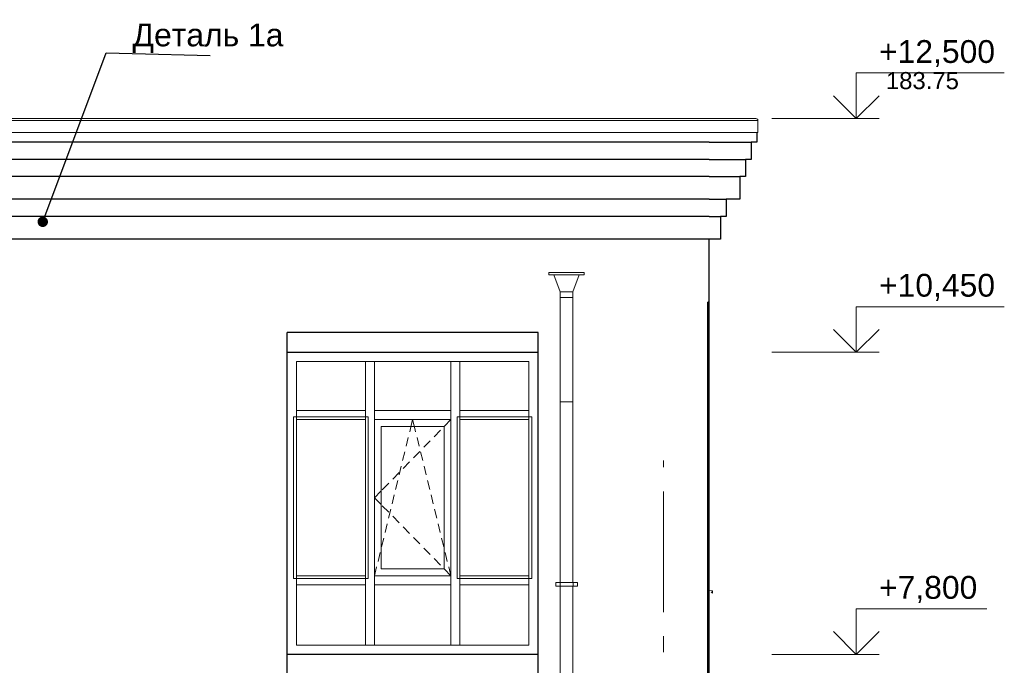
# Model space of a CAD drawing. Header units: millimetres. Extents: x -28821 to 130709, y -7627 to 10914.
# Tile 111 of 111: x 121707 to 130347, y 4798 to 10461. Entities that reach past the tile are written whole.
import ezdxf
from ezdxf.enums import TextEntityAlignment as Align

# ---------------------------------------------------------------- set-up
doc = ezdxf.new("R2010")
doc.units = ezdxf.units.MM
doc.header["$MEASUREMENT"] = 0
doc.set_wipeout_variables(frame=1)
doc.linetypes.add('Wipeout_Contour', pattern=[1000, 0, -1000])
doc.linetypes.add('Штрих-Штриховая', pattern=[1093.611073, 529.166651, -211.666656, 141.111112, -211.666656])
for name, color, linetype in [('1 Молдинги', 7, 'Continuous'), ('Конструктив - Навесные Стены', 7, 'Continuous'), ('Конструктив - Стены Несущие', 7, 'Continuous'), ('Новый_1 ВОДОСТОК', 7, 'Continuous'), ('Новый_1_Конструктив-парапет', 7, 'Continuous'), ('Новый_Окна Archicad', 7, 'Continuous'), ('Окна Archicad', 7, 'Continuous'), ('Размер - Отметка Уровня', 7, 'Continuous'), ('Фартук парапета', 7, 'Continuous'), ('Элемент Модели - Оси', 7, 'Continuous')]:
    doc.layers.add(name, color=color, linetype=linetype)
for name, color, linetype, lineweight in [('1 Молдинги_Ном._пера__21', 7, 'Continuous', 30), ('Аннотация - Выносная Надпись.Фасад фрагмент_Ном._пера__1', 7, 'Continuous', 15), ('Конструктив - Навесные Стены_Ном._пера__1', 7, 'Continuous', 15), ('Конструктив - Стены Несущие_Ном._пера__21', 7, 'Continuous', 30), ('Новый_1 ВОДОСТОК_Ном._пера__141', 7, 'Continuous', 20), ('Новый_1_Конструктив-парапет_Ном._пера__21', 7, 'Continuous', 30), ('Новый_Окна Archicad_Ном._пера__1', 7, 'Continuous', 15), ('Окна Archicad_Ном._пера__21', 7, 'Continuous', 30), ('Размер - Отметка Уровня_Ном._пера__120', 7, 'Continuous', 5), ('Фартук парапета_Ном._пера__1', 7, 'Continuous', 15), ('Элемент Модели - Оси_Ном._пера__1', 7, 'Continuous', 15), ('Элемент Модели - Оси_Ном._пера__2', 8, 'Continuous', 15)]:
    doc.layers.add(name, color=color, linetype=linetype, lineweight=lineweight)
doc.layers.add('Конструктив - Навесные Стены_Ном._пера__87', color=7, linetype='Continuous', lineweight=20, true_color=0x6a6a6a)
doc.styles.add('СГЕНЕРИР_СТИЛЬ_1', font='arial.ttf')
doc.dimstyles.new('СГЕНЕРИР_СТИЛЬ__2', dxfattribs={"dimtxt": 0.18, "dimasz": 182.4, "dimexe": 0.18, "dimexo": 0.0625, "dimgap": 0, "dimtad": 0, "dimtih": 1, "dimtoh": 1, "dimdec": 4, "dimzin": 0, "dimdsep": 46, "dimcen": 0.09, "dimadec": 0, "dimazin": 0, "dimtfac": 1, "dimtdec": 4, "dimtmove": 0, "dimatfit": 3, "dimldrblk": 'ARROWHEAD_11', "dimfxl": 1, "dimtolj": 1, "dimtzin": 0, "dimarcsym": 0})

# ---------------------------------------------------------------- blocks, each defined once
blk = doc.blocks.new('Элемент Разреза_411_3', base_point=(90931, -2906.4))
at = {"layer": 'Конструктив - Стены Несущие_Ном._пера__21', "color": 7, "linetype": 'Continuous', "lineweight": 30}
blk.add_line((127755.3, 7983.6), (127755.3, 4643.6), dxfattribs=at)
blk = doc.blocks.new('Элемент Разреза_412_3', base_point=(90931, -2906.4))
at = {"layer": 'Конструктив - Стены Несущие_Ном._пера__21', "color": 7, "linetype": 'Continuous', "lineweight": 30}
blk.add_line((124055.3, 4643.6), (124055.3, 7717.6), dxfattribs=at)
blk = doc.blocks.new('Элемент Разреза_415_3', base_point=(90931, -2906.4))
at = {"layer": 'Новый_1_Конструктив-парапет_Ном._пера__21', "color": 7, "linetype": 'Continuous', "lineweight": 30}
for p, q in [((127755.3, 8536.1), (127755.3, 7983.6)), ((127755.3, 7983.6), (127754.3, 7983.6))]:
    blk.add_line(p, q, dxfattribs=at)
blk = doc.blocks.new('Элемент Разреза_423_3', base_point=(90931, -2906.4))
at = {"layer": 'Конструктив - Навесные Стены_Ном._пера__87', "color": 251, "linetype": 'Continuous', "lineweight": 20, "true_color": 0x6a6a6a}
for p, q in [((124740.3, 4973.6), (124135.3, 4973.6)), ((124780.3, 4973.6), (124740.3, 4973.6))]:
    blk.add_line(p, q, dxfattribs=at)
blk = doc.blocks.new('Элемент Разреза_424_3', base_point=(90931, -2906.4))
at = {"layer": 'Конструктив - Навесные Стены_Ном._пера__87', "color": 251, "linetype": 'Continuous', "lineweight": 20, "true_color": 0x6a6a6a}
blk.add_line((125490.3, 4973.6), (124820.3, 4973.6), dxfattribs=at)
blk = doc.blocks.new('Элемент Разреза_425_3', base_point=(90931, -2906.4))
at = {"layer": 'Конструктив - Навесные Стены_Ном._пера__87', "color": 251, "linetype": 'Continuous', "lineweight": 20, "true_color": 0x6a6a6a}
blk.add_line((126175.3, 7033.6), (126175.3, 7463.6), dxfattribs=at)
blk = doc.blocks.new('Элемент Разреза_426_3', base_point=(90931, -2906.4))
at = {"layer": 'Конструктив - Навесные Стены_Ном._пера__87', "color": 251, "linetype": 'Continuous', "lineweight": 20, "true_color": 0x6a6a6a}
blk.add_line((124820.3, 7463.6), (125490.3, 7463.6), dxfattribs=at)
blk = doc.blocks.new('Элемент Разреза_427_3', base_point=(90931, -2906.4))
at = {"layer": 'Конструктив - Навесные Стены_Ном._пера__87', "color": 251, "linetype": 'Continuous', "lineweight": 20, "true_color": 0x6a6a6a}
blk.add_line((126175.3, 5583.6), (126175.3, 6953.6), dxfattribs=at)
blk = doc.blocks.new('Элемент Разреза_428_3', base_point=(90931, -2906.4))
at = {"layer": 'Конструктив - Навесные Стены_Ном._пера__87', "color": 251, "linetype": 'Continuous', "lineweight": 20, "true_color": 0x6a6a6a}
blk.add_line((124135.3, 5583.6), (124135.3, 6953.6), dxfattribs=at)
blk = doc.blocks.new('Элемент Разреза_429_3', base_point=(90931, -2906.4))
at = {"layer": 'Конструктив - Навесные Стены_Ном._пера__87', "color": 251, "linetype": 'Continuous', "lineweight": 20, "true_color": 0x6a6a6a}
for p, q in [((125530.3, 7463.6), (125570.3, 7463.6)), ((125570.3, 7463.6), (126175.3, 7463.6))]:
    blk.add_line(p, q, dxfattribs=at)
blk = doc.blocks.new('Элемент Разреза_430_3', base_point=(90931, -2906.4))
at = {"layer": 'Конструктив - Навесные Стены_Ном._пера__87', "color": 251, "linetype": 'Continuous', "lineweight": 20, "true_color": 0x6a6a6a}
for p, q in [((124135.3, 7463.6), (124740.3, 7463.6)), ((124740.3, 7463.6), (124780.3, 7463.6))]:
    blk.add_line(p, q, dxfattribs=at)
blk = doc.blocks.new('Элемент Разреза_431_3', base_point=(90931, -2906.4))
at = {"layer": 'Конструктив - Навесные Стены_Ном._пера__87', "color": 251, "linetype": 'Continuous', "lineweight": 20, "true_color": 0x6a6a6a}
blk.add_line((124135.3, 4973.6), (124135.3, 5503.6), dxfattribs=at)
blk = doc.blocks.new('Элемент Разреза_432_3', base_point=(90931, -2906.4))
at = {"layer": 'Конструктив - Навесные Стены_Ном._пера__87', "color": 251, "linetype": 'Continuous', "lineweight": 20, "true_color": 0x6a6a6a}
for p, q in [((125570.3, 4973.6), (125530.3, 4973.6)), ((126175.3, 4973.6), (125570.3, 4973.6))]:
    blk.add_line(p, q, dxfattribs=at)
blk = doc.blocks.new('Элемент Разреза_433_3', base_point=(90931, -2906.4))
at = {"layer": 'Конструктив - Навесные Стены_Ном._пера__87', "color": 251, "linetype": 'Continuous', "lineweight": 20, "true_color": 0x6a6a6a}
blk.add_line((126175.3, 4973.6), (126175.3, 5503.6), dxfattribs=at)
blk = doc.blocks.new('Элемент Разреза_434_3', base_point=(90931, -2906.4))
at = {"layer": 'Конструктив - Навесные Стены_Ном._пера__1', "color": 7, "linetype": 'Continuous', "lineweight": 15}
for p, q in [((125490.3, 4973.6), (125490.3, 5503.6)), ((125570.3, 4973.6), (125570.3, 5503.6)), ((125530.3, 4973.6), (125490.3, 4973.6))]:
    blk.add_line(p, q, dxfattribs=at)
blk = doc.blocks.new('Элемент Разреза_435_3', base_point=(90931, -2906.4))
at = {"layer": 'Конструктив - Навесные Стены_Ном._пера__1', "color": 7, "linetype": 'Continuous', "lineweight": 15}
for p, q in [((124740.3, 4973.6), (124740.3, 5503.6)), ((124820.3, 4973.6), (124820.3, 5503.6)), ((124820.3, 4973.6), (124780.3, 4973.6))]:
    blk.add_line(p, q, dxfattribs=at)
blk = doc.blocks.new('Элемент Разреза_436_3', base_point=(90931, -2906.4))
at = {"layer": 'Конструктив - Навесные Стены_Ном._пера__87', "color": 251, "linetype": 'Continuous', "lineweight": 20, "true_color": 0x6a6a6a}
for p, q in [((126175.3, 5583.6), (125570.3, 5583.6)), ((125570.3, 5503.6), (125570.3, 5583.6)), ((126175.3, 5583.6), (126175.3, 5503.6)), ((126175.3, 5503.6), (125570.3, 5503.6))]:
    blk.add_line(p, q, dxfattribs=at)
blk = doc.blocks.new('Элемент Разреза_437_3', base_point=(90931, -2906.4))
at = {"layer": 'Конструктив - Навесные Стены_Ном._пера__87', "color": 251, "linetype": 'Continuous', "lineweight": 20, "true_color": 0x6a6a6a}
for p, q in [((125490.3, 5583.6), (124820.3, 5583.6)), ((124820.3, 5503.6), (124820.3, 5583.6)), ((125490.3, 5583.6), (125490.3, 5503.6)), ((125490.3, 5503.6), (124820.3, 5503.6))]:
    blk.add_line(p, q, dxfattribs=at)
blk = doc.blocks.new('Элемент Разреза_438_3', base_point=(90931, -2906.4))
at = {"layer": 'Конструктив - Навесные Стены_Ном._пера__87', "color": 251, "linetype": 'Continuous', "lineweight": 20, "true_color": 0x6a6a6a}
for p, q in [((124740.3, 5583.6), (124135.3, 5583.6)), ((124135.3, 5503.6), (124135.3, 5583.6)), ((124740.3, 5583.6), (124740.3, 5503.6)), ((124740.3, 5503.6), (124135.3, 5503.6))]:
    blk.add_line(p, q, dxfattribs=at)
blk = doc.blocks.new('Элемент Разреза_442_3', base_point=(90931, -2906.4))
at = {"layer": 'Конструктив - Навесные Стены_Ном._пера__1', "color": 7, "linetype": 'Continuous', "lineweight": 15}
for p, q in [((125545.3, 5558.6), (125545.3, 6978.6)), ((125545.3, 6978.6), (126200.3, 6978.6)), ((126200.3, 6978.6), (126200.3, 5558.6)), ((126200.3, 5558.6), (125545.3, 5558.6))]:
    blk.add_line(p, q, dxfattribs=at)
blk = doc.blocks.new('Элемент Разреза_443_3', base_point=(90931, -2906.4))
at = {"layer": 'Конструктив - Навесные Стены_Ном._пера__1', "color": 7, "linetype": 'Continuous', "lineweight": 15}
for p, q in [((125136.3, 6875.9), (125155.3, 6953.6)), ((125174.3, 6875.9), (125155.3, 6953.6)), ((125490.3, 6953.6), (125434.4, 6896.5)), ((124880.3, 6893.6), (124880.3, 5643.6)), ((125430.3, 6893.6), (124880.3, 6893.6)), ((125129.1, 6846.4), (125136.3, 6875.9)), ((125181.5, 6846.4), (125174.3, 6875.9)), ((125399.4, 6860.7), (125343.5, 6803.5)), ((125430.3, 5643.6), (125430.3, 6893.6)), ((125098.2, 6720.2), (125117.2, 6797.9)), ((125212.4, 6720.2), (125193.4, 6797.9)), ((125308.5, 6767.8), (125252.6, 6710.6)), ((125067.4, 6593.9), (125086.4, 6671.6)), ((125217.6, 6674.8), (125161.7, 6617.6)), ((125243.3, 6593.9), (125224.3, 6671.6)), ((125126.7, 6581.9), (125070.8, 6524.7)), ((125035.8, 6489), (124979.9, 6431.8)), ((125036.5, 6467.6), (125055.5, 6545.3)), ((125274.2, 6467.6), (125255.2, 6545.3)), ((124944.9, 6396), (124889, 6338.8)), ((125005.6, 6341.3), (125024.6, 6419)), ((125305.1, 6341.3), (125286, 6419)), ((124876.3, 6325.8), (124820.3, 6268.6)), ((124876.3, 6211.5), (124820.3, 6268.6)), ((124974.7, 6215), (124993.7, 6292.8)), ((125335.9, 6215), (125316.9, 6292.8)), ((124944.9, 6141.3), (124889, 6198.4)), ((124943.8, 6088.8), (124962.8, 6166.5)), ((125366.8, 6088.8), (125347.8, 6166.5)), ((125035.8, 6048.3), (124979.9, 6105.5)), ((124913, 5962.5), (124932, 6040.2)), ((125126.7, 5955.4), (125070.8, 6012.6)), ((125397.7, 5962.5), (125378.7, 6040.2)), ((124882.1, 5836.2), (124901.1, 5913.9)), ((125217.6, 5862.5), (125161.7, 5919.6)), ((125428.6, 5836.2), (125409.6, 5913.9)), ((125308.5, 5769.5), (125252.6, 5826.7)), ((124851.2, 5709.9), (124870.2, 5787.6)), ((125399.4, 5676.6), (125343.5, 5733.8)), ((125459.4, 5709.9), (125440.4, 5787.6)), ((124820.3, 5583.6), (124839.3, 5661.4)), ((124880.3, 5643.6), (125430.3, 5643.6)), ((125490.3, 5583.6), (125434.4, 5640.8)), ((125490.3, 5583.6), (125471.3, 5661.4))]:
    blk.add_line(p, q, dxfattribs=at)
blk = doc.blocks.new('Элемент Разреза_444_3', base_point=(90931, -2906.4))
at = {"layer": 'Конструктив - Навесные Стены_Ном._пера__1', "color": 7, "linetype": 'Continuous', "lineweight": 15}
for p, q in [((124110.3, 5558.6), (124110.3, 6978.6)), ((124110.3, 6978.6), (124765.3, 6978.6)), ((124765.3, 6978.6), (124765.3, 5558.6)), ((124765.3, 5558.6), (124110.3, 5558.6))]:
    blk.add_line(p, q, dxfattribs=at)
blk = doc.blocks.new('Элемент Разреза_445_3', base_point=(90931, -2906.4))
at = {"layer": 'Конструктив - Навесные Стены_Ном._пера__1', "color": 7, "linetype": 'Continuous', "lineweight": 15}
for p, q in [((125490.3, 5583.6), (125490.3, 6953.6)), ((125570.3, 5583.6), (125570.3, 6953.6))]:
    blk.add_line(p, q, dxfattribs=at)
blk = doc.blocks.new('Элемент Разреза_446_3', base_point=(90931, -2906.4))
at = {"layer": 'Конструктив - Навесные Стены_Ном._пера__1', "color": 7, "linetype": 'Continuous', "lineweight": 15}
for p, q in [((124740.3, 5583.6), (124740.3, 6953.6)), ((124820.3, 5583.6), (124820.3, 6953.6))]:
    blk.add_line(p, q, dxfattribs=at)
blk = doc.blocks.new('Элемент Разреза_447_3', base_point=(90931, -2906.4))
at = {"layer": 'Конструктив - Навесные Стены_Ном._пера__87', "color": 251, "linetype": 'Continuous', "lineweight": 20, "true_color": 0x6a6a6a}
for p, q in [((126175.3, 7033.6), (125570.3, 7033.6)), ((125570.3, 6953.6), (125570.3, 7033.6)), ((126175.3, 7033.6), (126175.3, 6953.6)), ((126175.3, 6953.6), (125570.3, 6953.6))]:
    blk.add_line(p, q, dxfattribs=at)
blk = doc.blocks.new('Элемент Разреза_448_3', base_point=(90931, -2906.4))
at = {"layer": 'Конструктив - Навесные Стены_Ном._пера__87', "color": 251, "linetype": 'Continuous', "lineweight": 20, "true_color": 0x6a6a6a}
for p, q in [((125490.3, 7033.6), (124820.3, 7033.6)), ((124820.3, 6953.6), (124820.3, 7033.6)), ((125490.3, 7033.6), (125490.3, 6953.6)), ((125490.3, 6953.6), (124820.3, 6953.6))]:
    blk.add_line(p, q, dxfattribs=at)
blk = doc.blocks.new('Элемент Разреза_449_3', base_point=(90931, -2906.4))
at = {"layer": 'Конструктив - Навесные Стены_Ном._пера__87', "color": 251, "linetype": 'Continuous', "lineweight": 20, "true_color": 0x6a6a6a}
for p, q in [((124740.3, 7033.6), (124135.3, 7033.6)), ((124740.3, 7033.6), (124740.3, 6953.6)), ((124135.3, 6953.6), (124135.3, 6993.6)), ((124740.3, 6953.6), (124135.3, 6953.6))]:
    blk.add_line(p, q, dxfattribs=at)
blk = doc.blocks.new('Элемент Разреза_450_3', base_point=(90931, -2906.4))
at = {"layer": 'Конструктив - Навесные Стены_Ном._пера__1', "color": 7, "linetype": 'Continuous', "lineweight": 15}
for p, q in [((125490.3, 7033.6), (125490.3, 7463.6)), ((125490.3, 7463.6), (125530.3, 7463.6)), ((125570.3, 7033.6), (125570.3, 7463.6))]:
    blk.add_line(p, q, dxfattribs=at)
blk = doc.blocks.new('Элемент Разреза_451_3', base_point=(90931, -2906.4))
at = {"layer": 'Конструктив - Навесные Стены_Ном._пера__1', "color": 7, "linetype": 'Continuous', "lineweight": 15}
for p, q in [((124740.3, 7033.6), (124740.3, 7463.6)), ((124780.3, 7463.6), (124820.3, 7463.6)), ((124820.3, 7033.6), (124820.3, 7463.6))]:
    blk.add_line(p, q, dxfattribs=at)
blk = doc.blocks.new('Элемент Разреза_455_3', base_point=(90931, -2906.4))
at = {"layer": 'Конструктив - Навесные Стены_Ном._пера__87', "color": 251, "linetype": 'Continuous', "lineweight": 20, "true_color": 0x6a6a6a}
for p, q in [((124135.3, 7033.6), (124135.3, 7463.6)), ((124135.3, 6993.6), (124135.3, 7033.6))]:
    blk.add_line(p, q, dxfattribs=at)
blk = doc.blocks.new('Элемент Разреза_548_3', base_point=(90931, -2906.4))
at = {"layer": 'Фартук парапета_Ном._пера__1', "color": 7, "linetype": 'Continuous', "lineweight": 15}
for p, q in [((128166.8, 9593.6), (117166.8, 9593.6)), ((128176, 9591.6), (128166.8, 9593.6)), ((128182.8, 9585.2), (128176, 9591.6)), ((128185.3, 9576.2), (117185.3, 9576.2)), ((128185.3, 9576.2), (128182.8, 9585.2)), ((128185.3, 9470.8), (128185.3, 9576.2)), ((128185.3, 9470.8), (117185.3, 9470.8))]:
    blk.add_line(p, q, dxfattribs=at)
blk = doc.blocks.new('Элемент Разреза_552_3', base_point=(90931, -2906.4))
at = {"layer": 'Новый_1 ВОДОСТОК_Ном._пера__141', "color": 7, "linetype": 'Continuous', "lineweight": 20}
for p, q in [((126660.3, 8243.6), (126350.3, 8243.6)), ((126350.3, 8223.6), (126350.3, 8243.6)), ((126660.3, 8223.6), (126350.3, 8223.6)), ((126450.3, 8073.6), (126393.2, 8223.6)), ((126617.5, 8223.6), (126560.3, 8073.6)), ((126660.3, 8243.6), (126660.3, 8223.6)), ((126560.3, 8073.6), (126450.3, 8073.6)), ((126450.3, 8023.6), (126450.3, 8073.6)), ((126560.3, 8073.6), (126560.3, 8023.6)), ((126450.3, 8023.6), (126450.3, 7433.4)), ((126560.3, 8023.6), (126450.3, 8023.6)), ((126560.3, 8023.6), (126560.3, 7433.4)), ((126450.3, 7433.4), (126450.3, 7218.8)), ((126560.3, 7433.4), (126560.3, 7218.8)), ((126450.3, 7218.8), (126450.3, 7108.8)), ((126560.3, 7218.8), (126560.3, 7108.8)), ((126450.3, 7108.8), (126450.3, 5523.3)), ((126450.3, 7108.8), (126454.5, 7108.8)), ((126454.5, 7108.8), (126466.4, 7108.8)), ((126466.4, 7108.8), (126484.3, 7108.8)), ((126484.3, 7108.8), (126505.3, 7108.8)), ((126505.3, 7108.8), (126526.4, 7108.8)), ((126526.4, 7108.8), (126544.2, 7108.8)), ((126544.2, 7108.8), (126556.1, 7108.8)), ((126556.1, 7108.8), (126560.3, 7108.8)), ((126560.3, 7108.8), (126560.3, 5523.3)), ((126448.3, 5523.3), (126410.3, 5523.3)), ((126410.3, 5493.3), (126410.3, 5523.3)), ((126448.3, 5493.3), (126410.3, 5493.3)), ((126452.7, 5523.3), (126448.3, 5523.3)), ((126448.3, 5493.3), (126448.3, 5523.3)), ((126452.7, 5493.3), (126448.3, 5493.3)), ((126450.3, 5493.3), (126450.3, 3523.3)), ((126465, 5523.3), (126452.7, 5523.3)), ((126465, 5493.3), (126452.7, 5493.3)), ((126483.5, 5523.3), (126465, 5523.3)), ((126483.5, 5493.3), (126465, 5493.3)), ((126505.3, 5523.3), (126483.5, 5523.3)), ((126505.3, 5493.3), (126483.5, 5493.3)), ((126527.1, 5523.3), (126505.3, 5523.3)), ((126527.1, 5493.3), (126505.3, 5493.3)), ((126545.6, 5523.3), (126527.1, 5523.3)), ((126545.6, 5493.3), (126527.1, 5493.3)), ((126558, 5523.3), (126545.6, 5523.3)), ((126558, 5493.3), (126545.6, 5493.3)), ((126562.3, 5523.3), (126558, 5523.3)), ((126562.3, 5493.3), (126558, 5493.3)), ((126560.3, 5493.3), (126560.3, 3523.3)), ((126600.3, 5523.3), (126562.3, 5523.3)), ((126562.3, 5493.3), (126562.3, 5523.3)), ((126600.3, 5493.3), (126562.3, 5493.3)), ((126600.3, 5493.3), (126600.3, 5523.3))]:
    blk.add_line(p, q, dxfattribs=at)
blk = doc.blocks.new('Элемент Разреза_555_3', base_point=(90931, -2906.4))
at = {"layer": '1 Молдинги_Ном._пера__21', "color": 7, "linetype": 'Continuous', "lineweight": 30}
for p, q in [((128176.3, 9470.8), (128176.3, 9386.1)), ((127756.3, 9386.1), (128126.3, 9386.1)), ((128126.3, 9386.1), (128126.3, 9236.1)), ((128176.3, 9386.1), (128126.3, 9386.1)), ((127756.3, 9236.1), (128076.3, 9236.1)), ((128076.3, 9236.1), (128076.3, 9086.1)), ((128126.3, 9236.1), (128076.3, 9236.1)), ((127756.3, 9086.1), (128026.3, 9086.1)), ((128026.3, 9086.1), (128026.3, 8886.1)), ((128076.3, 9086.1), (128026.3, 9086.1)), ((127756.3, 8886.1), (127906.3, 8886.1)), ((127906.3, 8886.1), (127906.3, 8736.1)), ((128026.3, 8886.1), (127906.3, 8886.1)), ((127756.3, 8736.1), (127856.3, 8736.1)), ((127856.3, 8736.1), (127856.3, 8536.1)), ((127906.3, 8736.1), (127856.3, 8736.1)), ((127856.3, 8536.1), (127756.3, 8536.1))]:
    blk.add_line(p, q, dxfattribs=at)
blk = doc.blocks.new('Элемент Разреза_556_3', base_point=(90931, -2906.4))
at = {"layer": '1 Молдинги_Ном._пера__21', "color": 7, "linetype": 'Continuous', "lineweight": 30}
for p, q in [((127756.3, 9386.1), (117176.3, 9386.1)), ((127756.3, 9236.1), (117126.3, 9236.1)), ((127756.3, 9086.1), (117076.3, 9086.1)), ((127756.3, 8886.1), (117026.3, 8886.1)), ((127756.3, 8736.1), (116906.3, 8736.1)), ((127756.3, 8536.1), (116856.3, 8536.1))]:
    blk.add_line(p, q, dxfattribs=at)
blk = doc.blocks.new('Элемент Разреза_568_3', base_point=(90931, -2906.4))
at = {"layer": 'Новый_Окна Archicad_Ном._пера__1', "color": 7, "linetype": 'Continuous', "lineweight": 15}
for p, q in [((127755.3, 5453.7), (127785.3, 5451.8)), ((127785.3, 5451.8), (127785.3, 5431.8)), ((127785.3, 5431.8), (127775.3, 5441.8))]:
    blk.add_line(p, q, dxfattribs=at)
blk = doc.blocks.new('Элемент Разреза_570_3', base_point=(90931, -2906.4))
at = {"layer": 'Окна Archicad_Ном._пера__21', "color": 7, "linetype": 'Continuous', "lineweight": 30}
for p, q in [((124055.3, 7543.6), (126255.3, 7543.6)), ((126255.3, 4893.6), (124055.3, 4893.6))]:
    blk.add_line(p, q, dxfattribs=at)
blk = doc.blocks.new('Элемент Разреза_572_3', base_point=(90931, -2906.4))
at = {"layer": 'Конструктив - Стены Несущие_Ном._пера__21', "color": 7, "linetype": 'Continuous', "lineweight": 30}
for p, q in [((127745.3, 4643.6), (127745.3, 7983.6)), ((126255.3, 4643.6), (126255.3, 7717.6))]:
    blk.add_line(p, q, dxfattribs=at)
blk = doc.blocks.new('Элемент Разреза_574_3', base_point=(90931, -2906.4))
at = {"layer": 'Новый_1_Конструктив-парапет_Ном._пера__21', "color": 7, "linetype": 'Continuous', "lineweight": 30}
blk.add_line((126255.3, 7717.6), (124055.3, 7717.6), dxfattribs=at)
blk = doc.blocks.new('Элемент Разреза_575_3', base_point=(90931, -2906.4))
at = {"layer": 'Новый_1_Конструктив-парапет_Ном._пера__21', "color": 7, "linetype": 'Continuous', "lineweight": 30}
blk.add_line((127754.3, 7983.6), (127745.3, 7983.6), dxfattribs=at)
blk = doc.blocks.new('Стандартный Маркер Сетки[47]_3', base_point=(127355.3, 6594.6))
at = {"layer": 'Элемент Модели - Оси_Ном._пера__2', "color": 8, "linetype": 'Штрих-Штриховая', "lineweight": 15}
for q in [(127355.3, 6594.6), (127355.3, -5106.4)]:
    blk.add_line((127355.3, 5794.6), q, dxfattribs=at)
at = {"layer": 'Элемент Модели - Оси_Ном._пера__1', "color": 7, "lineweight": 15, "style": 'СГЕНЕРИР_СТИЛЬ_1'}
blk.add_attdef('AC_MarkerText_1', text='', height=350, rotation=360, dxfattribs=at).set_placement((127355.3, -6206.4), align=Align.TOP_CENTER)
blk = doc.blocks.new('Стандартный Маркер Сетки[50]_3', base_point=(127355.3, 6594.6))
at = {"layer": 'Элемент Модели - Оси_Ном._пера__2', "color": 8, "linetype": 'Штрих-Штриховая', "lineweight": 15}
for q in [(127355.3, 6594.6), (127355.3, -5106.4)]:
    blk.add_line((127355.3, 5794.6), q, dxfattribs=at)
at = {"layer": 'Элемент Модели - Оси_Ном._пера__1', "color": 7, "lineweight": 15, "style": 'СГЕНЕРИР_СТИЛЬ_1'}
blk.add_attdef('AC_MarkerText_1', text='', height=350, rotation=360, dxfattribs=at).set_placement((127355.3, -6206.4), align=Align.TOP_CENTER)
blk = doc.blocks.new('ARROWHEAD_11')
at = {"color": 0, "linetype": 'Continuous', "lineweight": 0}
blk.add_line((0, 0), (-1, 0), dxfattribs=at)
at = {"color": 0, "linetype": 'Continuous', "lineweight": 0, "const_width": 0.25, "flags": 128}
blk.add_lwpolyline([(-0.125, 0, 1), (0.125, 0, 1)], format="xyb", close=True, dxfattribs=at)
blk = doc.blocks.new('Отметка высоты (ГОСТ)[54]_3', base_point=(129047.6, 7543.6))
at = {"layer": 'Размер - Отметка Уровня_Ном._пера__120', "color": 7, "linetype": 'Continuous', "lineweight": 5}
for p, q in [((129047.6, 7543.6), (129047.6, 7943.6)), ((129047.6, 7943.6), (130346.7, 7943.6)), ((129047.6, 7543.6), (128847.6, 7743.6)), ((129047.6, 7543.6), (129247.6, 7743.6)), ((128307.5, 7543.6), (129247.6, 7543.6))]:
    blk.add_line(p, q, dxfattribs=at)
at = {"layer": 'Размер - Отметка Уровня_Ном._пера__120', "color": 7, "lineweight": 5, "insert": (129247.6, 7973.4), "char_height": 200, "attachment_point": 7, "style": 'СГЕНЕРИР_СТИЛЬ_1'}
blk.add_mtext('\\A1;+10,450{\\H0.66x;\\S^  ;}', dxfattribs=at)
at = {"layer": 'Размер - Отметка Уровня_Ном._пера__120', "color": 7, "lineweight": 5, "style": 'СГЕНЕРИР_СТИЛЬ_1'}
blk.add_attdef('addText', text='', height=150, dxfattribs=at).set_placement((129307.6, 7707.9), align=Align.BOTTOM_LEFT)
blk = doc.blocks.new('Отметка высоты (ГОСТ)[55]_3', base_point=(129047.6, 4893.6))
at = {"layer": 'Размер - Отметка Уровня_Ном._пера__120', "color": 7, "linetype": 'Continuous', "lineweight": 5}
for p, q in [((129047.6, 4893.6), (129047.6, 5293.6)), ((129047.6, 5293.6), (130194.2, 5293.6)), ((129047.6, 4893.6), (128847.6, 5093.6)), ((129047.6, 4893.6), (129247.6, 5093.6)), ((128307.5, 4893.6), (129247.6, 4893.6))]:
    blk.add_line(p, q, dxfattribs=at)
at = {"layer": 'Размер - Отметка Уровня_Ном._пера__120', "color": 7, "lineweight": 5, "insert": (129247.6, 5323.4), "char_height": 200, "attachment_point": 7, "style": 'СГЕНЕРИР_СТИЛЬ_1'}
blk.add_mtext('\\A1;+7,800{\\H0.66x;\\S^  ;}', dxfattribs=at)
at = {"layer": 'Размер - Отметка Уровня_Ном._пера__120', "color": 7, "lineweight": 5, "style": 'СГЕНЕРИР_СТИЛЬ_1'}
blk.add_attdef('addText', text='', height=150, dxfattribs=at).set_placement((129307.6, 5057.9), align=Align.BOTTOM_LEFT)
blk = doc.blocks.new('Отметка высоты (ГОСТ)[63]_3', base_point=(129047.6, 9593.6))
at = {"layer": 'Размер - Отметка Уровня_Ном._пера__120', "color": 7, "linetype": 'Continuous', "lineweight": 5}
for p, q in [((129047.6, 9593.6), (129047.6, 9993.6)), ((129047.6, 9993.6), (130346.7, 9993.6)), ((129047.6, 9593.6), (128847.6, 9793.6)), ((129047.6, 9593.6), (129247.6, 9793.6)), ((128307.5, 9593.6), (129247.6, 9593.6))]:
    blk.add_line(p, q, dxfattribs=at)
at = {"layer": 'Размер - Отметка Уровня_Ном._пера__120', "color": 7, "lineweight": 5, "insert": (129247.6, 10023.4), "char_height": 200, "attachment_point": 7, "style": 'СГЕНЕРИР_СТИЛЬ_1'}
blk.add_mtext('\\A1;+12,500{\\H0.66x;\\S^  ;}', dxfattribs=at)
at = {"layer": 'Размер - Отметка Уровня_Ном._пера__120', "color": 7, "lineweight": 5, "style": 'СГЕНЕРИР_СТИЛЬ_1'}
blk.add_attdef('addText', text='', height=150, dxfattribs=at).set_placement((129307.6, 9806.7), align=Align.BOTTOM_LEFT)

msp = doc.modelspace()

# ---------------------------------------------------------------- block references
at = {"layer": '1 Молдинги', "lineweight": 0}
for name in ['Элемент Разреза_556_3', 'Элемент Разреза_555_3']:
    msp.add_blockref(name, (90931, -2906.4), dxfattribs=at)
at = {"layer": 'Конструктив - Навесные Стены', "lineweight": 0}
for name in ['Элемент Разреза_430_3', 'Элемент Разреза_455_3', 'Элемент Разреза_451_3', 'Элемент Разреза_426_3', 'Элемент Разреза_450_3', 'Элемент Разреза_429_3', 'Элемент Разреза_425_3', 'Элемент Разреза_449_3', 'Элемент Разреза_448_3', 'Элемент Разреза_447_3', 'Элемент Разреза_444_3', 'Элемент Разреза_428_3', 'Элемент Разреза_446_3', 'Элемент Разреза_443_3', 'Элемент Разреза_445_3', 'Элемент Разреза_442_3', 'Элемент Разреза_427_3', 'Элемент Разреза_438_3', 'Элемент Разреза_437_3', 'Элемент Разреза_436_3', 'Элемент Разреза_431_3', 'Элемент Разреза_435_3', 'Элемент Разреза_434_3', 'Элемент Разреза_433_3', 'Элемент Разреза_423_3', 'Элемент Разреза_424_3', 'Элемент Разреза_432_3']:
    msp.add_blockref(name, (90931, -2906.4), dxfattribs=at)
at = {"layer": 'Конструктив - Стены Несущие', "lineweight": 0}
for name in ['Элемент Разреза_572_3', 'Элемент Разреза_411_3', 'Элемент Разреза_412_3']:
    msp.add_blockref(name, (90931, -2906.4), dxfattribs=at)
at = {"layer": 'Новый_1 ВОДОСТОК', "lineweight": 0}
msp.add_blockref('Элемент Разреза_552_3', (90931, -2906.4), dxfattribs=at)
at = {"layer": 'Новый_1_Конструктив-парапет', "lineweight": 0}
for name in ['Элемент Разреза_415_3', 'Элемент Разреза_575_3', 'Элемент Разреза_574_3']:
    msp.add_blockref(name, (90931, -2906.4), dxfattribs=at)
at = {"layer": 'Новый_Окна Archicad', "lineweight": 0}
msp.add_blockref('Элемент Разреза_568_3', (90931, -2906.4), dxfattribs=at)
at = {"layer": 'Окна Archicad', "lineweight": 0}
msp.add_blockref('Элемент Разреза_570_3', (90931, -2906.4), dxfattribs=at)
at = {"layer": 'Размер - Отметка Уровня', "color": 104, "linetype": 'Continuous', "lineweight": 15, "true_color": 0x029e21}
msp.add_blockref('Отметка высоты (ГОСТ)[63]_3', (129047.6, 9593.6), dxfattribs=at).add_auto_attribs({'addText': '183.75'})
for name, p in [('Отметка высоты (ГОСТ)[54]_3', (129047.6, 7543.6)), ('Отметка высоты (ГОСТ)[55]_3', (129047.6, 4893.6))]:
    msp.add_blockref(name, p, dxfattribs=at)
at = {"layer": 'Фартук парапета', "lineweight": 0}
msp.add_blockref('Элемент Разреза_548_3', (90931, -2906.4), dxfattribs=at)
at = {"layer": 'Элемент Модели - Оси', "color": 8, "linetype": 'Continuous', "lineweight": 15}
for name in ['Стандартный Маркер Сетки[47]_3', 'Стандартный Маркер Сетки[50]_3']:
    msp.add_blockref(name, (127355.3, 6594.6), dxfattribs=at)

# ---------------------------------------------------------------- wipeouts: each hides what was drawn before it
at = {"color": 7, "linetype": 'Wipeout_Contour', "lineweight": 15, "ltscale": 495182.360749}
msp.add_wipeout([(122721.7, 10460.9), (124010.2, 10460.9), (124010.2, 10146.6), (122721.7, 10146.6)], dxfattribs=at).dxf.layer = 'Аннотация - Выносная Надпись.Фасад фрагмент_Ном._пера__1'

# ---------------------------------------------------------------- next in the draw order: texts
at = {"layer": 'Аннотация - Выносная Надпись.Фасад фрагмент_Ном._пера__1', "color": 7, "linetype": 'Continuous', "lineweight": 15, "insert": (124021.8, 10169.3), "char_height": 200, "attachment_point": 9, "style": 'СГЕНЕРИР_СТИЛЬ_1'}
msp.add_mtext('\\A1;Деталь 1а', dxfattribs=at)

# ---------------------------------------------------------------- next in the draw order: leaders
at = {"layer": 'Аннотация - Выносная Надпись.Фасад фрагмент_Ном._пера__1', "color": 7, "linetype": 'Continuous', "lineweight": 15, "annotation_type": 0, "has_hookline": 1, "hookline_direction": 0, "text_width": 1313.1}
msp.add_leader([(121909.5, 8688.2), (122467.2, 10169.3), (123377.6, 10146.6)], dimstyle='СГЕНЕРИР_СТИЛЬ__2', dxfattribs=at)

doc.saveas('drawing.dxf')
